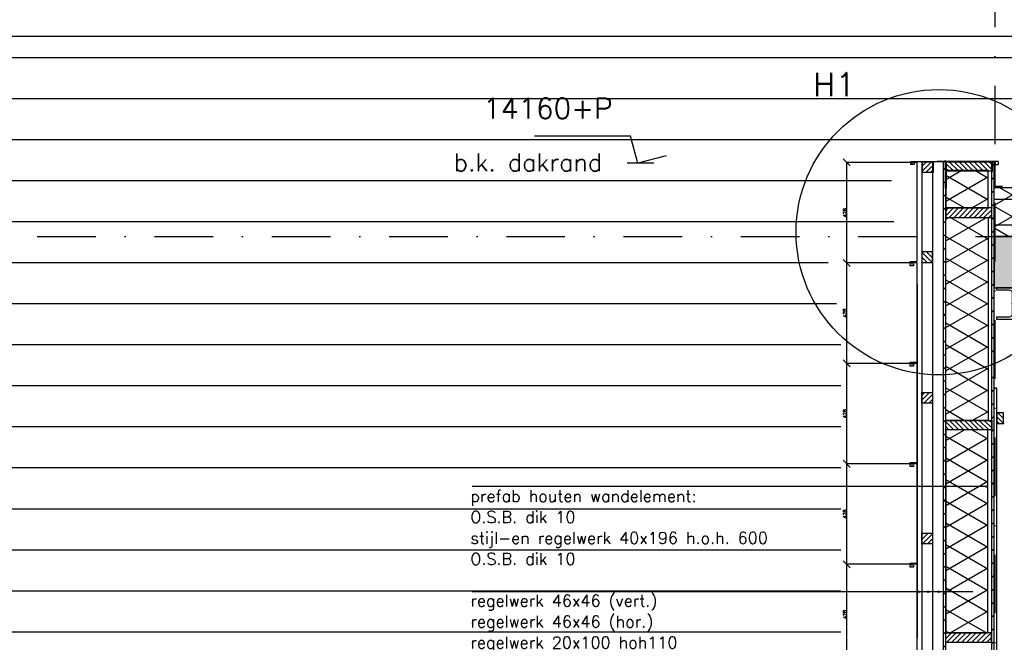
# Model space of a CAD drawing. Extents: x 0 to 317513, y 0 to 193913.
# Tile 73 of 105: x 205265 to 209463, y 162768 to 165423. Entities that reach past the tile are written whole.
import ezdxf

# ---------------------------------------------------------------- set-up
doc = ezdxf.new("R2010")
doc.units = 0
doc.header["$LTSCALE"] = 20
doc.header["$MEASUREMENT"] = 0
doc.header["$PDSIZE"] = -1
for name, pattern in [('DASHDOT', [25, 12.5, -6.25, 0, -6.25]), ('DD1', [2.66667, 1.66667, -0.5, 0, -0.5]), ('HIDDEN', [9.375, 6.25, -3.125])]:
    doc.linetypes.add(name, pattern=pattern)
doc.layers.get('0').update_dxf_attribs({"linetype": 'CONTINUOUS'})
doc.layers.get('DEFPOINTS').update_dxf_attribs({"linetype": 'CONTINUOUS'})
for name, color, linetype in [('25', 7, 'CONTINUOUS'), ('_DETAILNUMMERS', 4, 'CONTINUOUS'), ('_DETAILNUMMERSTEKST', 4, 'CONTINUOUS'), ('A--A21--_F-23-', 9, 'CONTINUOUS'), ('A--A23--_F--3-', 9, 'CONTINUOUS'), ('A--A25--_F--3-', 9, 'CONTINUOUS'), ('A--A42--_F--3-', 9, 'CONTINUOUS'), ('A--A42--_F-23-', 9, 'CONTINUOUS'), ('A--L13D3_VLOEREN', 3, 'CONTINUOUS'), ('A--L21--', 3, 'CONTINUOUS'), ('A--L21--_F-23-', 4, 'CONTINUOUS'), ('A--L21D2_BUITENWAND', 2, 'CONTINUOUS'), ('A--L21D3_BUITENWAND', 3, 'CONTINUOUS'), ('A--L25--', 7, 'CONTINUOUS'), ('A--L25--_F-23-', 7, 'CONTINUOUS'), ('A--L27DC4_DAKEN', 4, 'HIDDEN'), ('A--L28--', 7, 'CONTINUOUS'), ('A--L28--_F--3-', 1, 'CONTINUOUS'), ('A--L31A1_BUITENKOZIJN', 1, 'CONTINUOUS'), ('A--L42--', 7, 'CONTINUOUS'), ('A--L42--_F--3-', 7, 'CONTINUOUS'), ('A--L42--_F-23-', 7, 'CONTINUOUS'), ('A--M$1A-_F123-', 1, 'CONTINUOUS'), ('A--M01A1_MAATVOERING', 1, 'CONTINUOUS'), ('A--M01B1_HOOGTE_MAATV', 1, 'CONTINUOUS'), ('A--T$1A-_F123_20', 1, 'CONTINUOUS'), ('A--T01A-25_TEKST', 2, 'CONTINUOUS'), ('A--T01B2_HOOGTE_MAATV', 2, 'CONTINUOUS'), ('A--T01B3_HOOGTE_MAATV', 3, 'CONTINUOUS'), ('STRAMIEN', 8, 'DD1'), ('X--LR---_CP', 7, 'CONTINUOUS')]:
    doc.layers.add(name, color=color, linetype=linetype)
doc.styles.add('HIEMSTRA', font='romans.shx')
doc.styles.add('HOOGTEXT', font='ROMANS.shx', dxfattribs={"height": 2.5})
doc.styles.add('MAATLIJN', font='ROMANS')
doc.dimstyles.new('ALFA25', dxfattribs={"dimscale": 0.3, "dimtxt": 50, "dimasz": 100, "dimexe": 0, "dimexo": 0, "dimgap": 2, "dimtad": 1, "dimdec": 0, "dimzin": 0, "dimdsep": 46, "dimtxsty": 'MAATLIJN', "dimblk1": 'OBLIQUE', "dimblk2": 'OBLIQUE', "dimsah": 1, "dimcen": 0, "dimclrd": 1, "dimclre": 1, "dimclrt": 2, "dimadec": 0, "dimazin": 0, "dimtfac": 0.75, "dimtdec": 4, "dimtix": 1, "dimtmove": 2, "dimatfit": 3, "dimldrblk": 'OBLIQUE', "dimfxl": 0, "dimtvp": 1.5, "dimtolj": 1, "dimtzin": 0, "dimarcsym": 0})
pattern_1 = [(45, (0, 0), (-10.6066, 10.6066), [])]

# ---------------------------------------------------------------- blocks, each defined once
blk = doc.blocks.new('Q020259-')
at = {"layer": 'A--A25--_F--3-'}
h = blk.add_hatch(dxfattribs=at)
h.set_pattern_fill('ALFALINE', color=256, scale=15, style=0, pattern_type=2)
h.set_pattern_definition(pattern_1)
h.paths.add_polyline_path([(0, 0), (0, 46), (28, 46), (28, 0)])
at = {"layer": 'A--L25--_F-23-', "color": 2, "linetype": 'Continuous'}
blk.add_lwpolyline([(0, 0), (0, 46), (28, 46), (28, 0)], close=True, dxfattribs=at)
at = {"layer": 'X--LR---_CP'}
for p in [(0, 0), (0, 0), (28, 0)]:
    blk.add_point(p, dxfattribs=at)
blk = doc.blocks.new('*U750')
at = {"layer": 'A--A42--_F-23-', "linetype": 'Continuous'}
h = blk.add_hatch(dxfattribs=at)
h.set_pattern_fill('ALFALINE', color=256, scale=40, style=0)
h.set_pattern_definition([(45, (-209414.277, -160008.877), (-28.284271, 28.284271), [])])
h.paths.add_polyline_path([(0, 0), (-5, 0), (-5, 4808.8), (0, 4808.8), (5, 4808.8), (5, 0)])
at = {"layer": 'A--L42--_F-23-', "color": 2, "linetype": 'Continuous'}
for points in [[(0, 0), (-5, 0), (-5, 4808.8), (0, 4808.8)], [(0, 0), (5, 0), (5, 4808.8), (0, 4808.8)]]:
    blk.add_lwpolyline(points, dxfattribs=at)
blk = doc.blocks.new('*U749')
at = {"layer": 'A--A42--_F-23-', "linetype": 'Continuous'}
h = blk.add_hatch(dxfattribs=at)
h.set_pattern_fill('ALFALINE', color=256, scale=40, style=0)
h.set_pattern_definition([(45, (-209208.322, -160008.877), (-28.284271, 28.284271), [])])
h.paths.add_polyline_path([(0, 0), (-5, 0), (-5, 4810.8), (0, 4810.8), (5, 4810.8), (5, 0)])
at = {"layer": 'A--L42--_F-23-', "color": 2, "linetype": 'Continuous'}
for points in [[(0, 0), (-5, 0), (-5, 4810.8), (0, 4810.8)], [(0, 0), (5, 0), (5, 4810.8), (0, 4810.8)]]:
    blk.add_lwpolyline(points, dxfattribs=at)
blk = doc.blocks.new('*U748')
at = {"layer": 'A--A42--_F--3-', "linetype": 'Continuous'}
h = blk.add_hatch(dxfattribs=at)
h.set_pattern_fill('ALFALINE', color=256, scale=40, angle=45, style=0)
h.set_pattern_definition([(90, (-209425.527, -159915.57), (-40, 7e-15), [])])
h.paths.add_polyline_path([(0, 0), (6.2, -6.2), (6.2, 3936.2), (0, 3936.2), (-6.2, 3936.2), (-6.2, 6.2)])
at = {"layer": 'A--L42--_F--3-', "color": 3, "linetype": 'Continuous'}
for points in [[(-6.2, 6.2), (-6.2, 6.2), (-6.2, 3936.2), (0, 3936.2)], [(6.2, -6.2), (6.2, -6.2), (6.2, 3936.2), (0, 3936.2)], [(6.2, -6.2), (6.2, -6.2), (6.2, 3936.2), (0, 3936.2)], [(6.2, -6.2), (6.2, -6.2), (6.2, 3936.2), (0, 3936.2)]]:
    blk.add_lwpolyline(points, dxfattribs=at)
blk = doc.blocks.new('NH40_196')
at = {"layer": 'A--A25--_F--3-'}
h = blk.add_hatch(dxfattribs=at)
h.set_pattern_fill('ALFALINE', color=256, scale=15, style=0, pattern_type=2)
h.set_pattern_definition([(45, (-6, 0), (-10.6066, 10.6066), [])])
h.paths.add_polyline_path([(0, 0), (0, 196), (40, 196), (40, 0)])
at = {"layer": 'A--L25--_F-23-', "color": 2, "linetype": 'Continuous'}
blk.add_lwpolyline([(0, 0), (0, 196), (40, 196), (40, 0)], close=True, dxfattribs=at)
at = {"layer": 'X--LR---_CP'}
for p in [(0, 0), (0, 0), (40, 0)]:
    blk.add_point(p, dxfattribs=at)
blk = doc.blocks.new('_OBLIQUE')
at = {"color": 0, "linetype": 'ByBlock'}
blk.add_line((-0.5, -0.5), (0.5, 0.5), dxfattribs=at)
blk = doc.blocks.new('*D517')
at = {"layer": 'A--M$1A-_F123-', "color": 1, "lineweight": -2}
for p, q in [((209078.9, 164814.4), (208791.5, 164814.4)), ((208791.5, 164385.9), (208791.5, 164814.4)), ((209091.3, 164385.9), (208791.5, 164385.9))]:
    blk.add_line(p, q, dxfattribs=at)
at = {"layer": 'DEFPOINTS', "color": 0}
for p in [(208791.5, 164814.4), (209078.9, 164814.4), (209091.3, 164385.9)]:
    blk.add_point(p, dxfattribs=at)
at = {"layer": 'A--M$1A-_F123-', "color": 1, "lineweight": -2, "xscale": 30, "yscale": 30, "zscale": 30}
for p, rotation in [((208791.5, 164814.4), 90), ((208791.5, 164385.9), 270)]:
    blk.add_blockref('_OBLIQUE', p, dxfattribs=dict(at, rotation=rotation))
at = {"layer": 'A--M$1A-_F123-', "color": 2, "insert": (208783.4, 164600.2), "char_height": 15, "attachment_point": 5, "rotation": 90, "style": 'MAATLIJN'}
blk.add_mtext('\\A1;428', dxfattribs=at)
blk = doc.blocks.new('*D518')
at = {"layer": 'A--M$1A-_F123-', "color": 1, "lineweight": -2}
for p, q in [((209078.9, 164385.9), (208791.5, 164385.9)), ((208791.5, 163957.5), (208791.5, 164385.9)), ((209091.3, 163957.5), (208791.5, 163957.5))]:
    blk.add_line(p, q, dxfattribs=at)
at = {"layer": 'DEFPOINTS', "color": 0}
for p in [(208791.5, 164385.9), (209078.9, 164385.9), (209091.3, 163957.5)]:
    blk.add_point(p, dxfattribs=at)
at = {"layer": 'A--M$1A-_F123-', "color": 1, "lineweight": -2, "xscale": 30, "yscale": 30, "zscale": 30}
for p, rotation in [((208791.5, 164385.9), 90), ((208791.5, 163957.5), 270)]:
    blk.add_blockref('_OBLIQUE', p, dxfattribs=dict(at, rotation=rotation))
at = {"layer": 'A--M$1A-_F123-', "color": 2, "insert": (208783.4, 164171.7), "char_height": 15, "attachment_point": 5, "rotation": 90, "style": 'MAATLIJN'}
blk.add_mtext('\\A1;428', dxfattribs=at)
blk = doc.blocks.new('*D519')
at = {"layer": 'A--M$1A-_F123-', "color": 1, "lineweight": -2}
for p, q in [((209078.9, 163957.5), (208791.5, 163957.5)), ((208791.5, 163529), (208791.5, 163957.5)), ((209091.3, 163529), (208791.5, 163529))]:
    blk.add_line(p, q, dxfattribs=at)
at = {"layer": 'DEFPOINTS', "color": 0}
for p in [(208791.5, 163957.5), (209078.9, 163957.5), (209091.3, 163529)]:
    blk.add_point(p, dxfattribs=at)
at = {"layer": 'A--M$1A-_F123-', "color": 1, "lineweight": -2, "xscale": 30, "yscale": 30, "zscale": 30}
for p, rotation in [((208791.5, 163957.5), 90), ((208791.5, 163529), 270)]:
    blk.add_blockref('_OBLIQUE', p, dxfattribs=dict(at, rotation=rotation))
at = {"layer": 'A--M$1A-_F123-', "color": 2, "insert": (208783.4, 163743.2), "char_height": 15, "attachment_point": 5, "rotation": 90, "style": 'MAATLIJN'}
blk.add_mtext('\\A1;428', dxfattribs=at)
blk = doc.blocks.new('*D520')
at = {"layer": 'A--M$1A-_F123-', "color": 1, "lineweight": -2}
for p, q in [((209078.9, 163529), (208791.5, 163529)), ((208791.5, 163100.5), (208791.5, 163529)), ((209091.3, 163100.5), (208791.5, 163100.5))]:
    blk.add_line(p, q, dxfattribs=at)
at = {"layer": 'DEFPOINTS', "color": 0}
for p in [(208791.5, 163529), (209078.9, 163529), (209091.3, 163100.5)]:
    blk.add_point(p, dxfattribs=at)
at = {"layer": 'A--M$1A-_F123-', "color": 1, "lineweight": -2, "xscale": 30, "yscale": 30, "zscale": 30}
for p, rotation in [((208791.5, 163529), 90), ((208791.5, 163100.5), 270)]:
    blk.add_blockref('_OBLIQUE', p, dxfattribs=dict(at, rotation=rotation))
at = {"layer": 'A--M$1A-_F123-', "color": 2, "insert": (208783.4, 163314.8), "char_height": 15, "attachment_point": 5, "rotation": 90, "style": 'MAATLIJN'}
blk.add_mtext('\\A1;428', dxfattribs=at)
blk = doc.blocks.new('*D521')
at = {"layer": 'A--M$1A-_F123-', "color": 1, "lineweight": -2}
for p, q in [((209078.9, 163100.5), (208791.5, 163100.5)), ((208791.5, 162672), (208791.5, 163100.5)), ((209091.3, 162672), (208791.5, 162672))]:
    blk.add_line(p, q, dxfattribs=at)
at = {"layer": 'DEFPOINTS', "color": 0}
for p in [(208791.5, 163100.5), (209078.9, 163100.5), (209091.3, 162672)]:
    blk.add_point(p, dxfattribs=at)
at = {"layer": 'A--M$1A-_F123-', "color": 1, "lineweight": -2, "xscale": 30, "yscale": 30, "zscale": 30}
for p, rotation in [((208791.5, 163100.5), 90), ((208791.5, 162672), 270)]:
    blk.add_blockref('_OBLIQUE', p, dxfattribs=dict(at, rotation=rotation))
at = {"layer": 'A--M$1A-_F123-', "color": 2, "insert": (208783.4, 162886.3), "char_height": 15, "attachment_point": 5, "rotation": 90, "style": 'MAATLIJN'}
blk.add_mtext('\\A1;428', dxfattribs=at)
blk = doc.blocks.new('Q020261-')
at = {"layer": 'A--A25--_F--3-'}
h = blk.add_hatch(dxfattribs=at)
h.set_pattern_fill('ALFALINE', color=256, scale=15, style=0, pattern_type=2)
h.set_pattern_definition(pattern_1)
h.paths.add_polyline_path([(0, 0), (0, 46), (46, 46), (46, 0)])
at = {"layer": 'A--L25--_F-23-', "color": 2, "linetype": 'Continuous'}
blk.add_lwpolyline([(0, 0), (0, 46), (46, 46), (46, 0)], close=True, dxfattribs=at)
at = {"layer": 'X--LR---_CP'}
for p in [(0, 0), (0, 0), (46, 0)]:
    blk.add_point(p, dxfattribs=at)
blk = doc.blocks.new('Q020490-')
at = {"layer": 'A--L28--_F--3-', "color": 4, "linetype": 'Continuous'}
blk.add_lwpolyline([(70, -66.5), (-70, -66.5), (-70, -58), (-14.75, -58, 0.4142136), (-2.75, -46), (-2.75, 46, 0.4142136), (-14.75, 58), (-70, 58), (-70, 66.5), (70, 66.5), (70, 58), (14.75, 58, 0.4142136), (2.75, 46), (2.75, -46, 0.4142136), (14.75, -58), (70, -58)], format="xyb", close=True, dxfattribs=at)
at = {"layer": 'X--LR---_CP'}
for p in [(-2.75, 0), (0, 0), (2.75, 0)]:
    blk.add_point(p, dxfattribs=at)
blk = doc.blocks.new('HOOGTEP')
at = {"layer": 'A--M01A1_MAATVOERING'}
for p, q in [((0, 0), (0.624, 2.33)), ((0.624, 2.33), (8.794, 2.33)), ((-2.415, 0.647), (0, 0))]:
    blk.add_line(p, q, dxfattribs=at)
at = {"layer": 'A--M01B1_HOOGTE_MAATV'}
blk.add_line((-1.379, 0), (0.911, 0), dxfattribs=at)
at = {"layer": 'A--T01B2_HOOGTE_MAATV', "style": 'HOOGTEXT', "flags": 4}
blk.add_attdef('TEKST', (1.84, -0.671), '', height=1.5, dxfattribs=at)
at = {"layer": 'A--T01B3_HOOGTE_MAATV', "style": 'HOOGTEXT', "flags": 4}
blk.add_attdef('HOOGTE', (1.673, 3.819), '', height=1.75, dxfattribs=at)

msp = doc.modelspace()

# ---------------------------------------------------------------- hatches: boundary and pattern name
at = {"layer": 'A--A21--_F-23-'}
h = msp.add_hatch(dxfattribs=at)
h.set_pattern_fill('ALFAISO', color=256, scale=80, angle=270, style=0, pattern_type=2)
h.set_pattern_definition([(210, (347337.26, 68743.42), (-40, 69.282032), []), (150, (347337.26, 68743.42), (40, 69.282032), [])])
h.paths.add_polyline_path([(217709.6, 164499.3), (209420.6, 164499.3), (209420.6, 164707.3), (217709.6, 164707.3)])
h = msp.add_hatch(dxfattribs=at)
h.set_pattern_fill('ALFAISO', color=256, scale=80, angle=270, style=0, pattern_type=2)
h.set_pattern_definition([(210, (321630.194, 60150.96), (-40, 69.282032), []), (150, (321630.194, 60150.96), (40, 69.282032), [])])
h.paths.add_polyline_path([(209213.8, 164580.3), (209393.8, 164580.3), (209393.8, 163714), (209213.8, 163714)])
h = msp.add_hatch(dxfattribs=at)
h.set_pattern_fill('ALFAISO', color=256, scale=80, angle=270, style=0, pattern_type=2)
h.set_pattern_definition([(150, (321629.74, 267237.05), (-40, -69.282032), []), (210, (321629.74, 267237.05), (40, -69.282032), [])])
h.paths.add_polyline_path([(209213.3, 162807.7), (209393.3, 162807.7), (209393.3, 163674), (209213.3, 163674)])
at = {"layer": 'A--A23--_F--3-'}
h = msp.add_hatch(dxfattribs=at)
h.set_pattern_fill('ALFABET', color=256, scale=20, angle=1, style=0, pattern_type=2)
h.set_pattern_definition([(134, (352898.12, 58303.42), (86.32078, 83.359004), []), (129, (352898.12, 58303.42), (-143.64922, -10.04493), [15, -165]), (184, (352898.12, 58303.42), (30.37155, 149.9312), [12, -132]), (78.5486, (352886.15, 58302.59), (-113.27778, 139.88618), [12.74804, -140.22842]), (132.8158, (352898.82, 58343.42), (-213.99344, -29.37358), [22.5, -247.5]), (82.3644, (352880.98, 58340.97), (-183.50393, 198.05632), [19.12206, -210.3426]), (187.8158, (352898.82, 58343.42), (-183.50378, 198.05647), [18, -198]), (158, (352878.65, 58333.77), (-120.76856, -78.42802), [15, -165]), (213, (352878.65, 58333.77), (-46.12453, 145.85721), [12, -132]), (107.5486, (352868.58, 58327.23), (-166.89315, 67.42906), [12.74804, -140.22842]), (141.5, (352898.12, 58303.424), (-1.269641, 66.611074), [0, -130.4, 0, -134, 0, -132.5]), (171.5, (352898.12, 58303.424), (-51.229207, 79.788568), [0, -76.4, 0, -127.4, 0, -50.5]), (211.5, (352942.71, 58302.645), (-106.826954, -2.64699), [0, -50, 0, -156, 0, -207]), (221.5, (352962.71, 58302.3), (-116.270055, 22.05355), [0, -65, 0, -103.6, 0, -147]), (221.5, (352962.71, 58302.3), (-116.270055, 22.05355), [0, -65, 0, -103.6, 0, -147])])
h.paths.add_polyline_path([(209419.3, 164499.3), (209419.3, 164279.3), (239012.3, 164279.3), (239012.3, 164499.3)])

# ---------------------------------------------------------------- linework, layer by layer
at = {"layer": '_DETAILNUMMERS'}
msp.add_circle((209184, 164516.8), 608.7, dxfattribs=at)
at = {"layer": 'A--A21--_F-23-'}
for p, q in [((209282.3, 164779.7), (209213.3, 164739.9)), ((209393.3, 164654.9), (209213.3, 164758.8)), ((209393.3, 164751.4), (209213.3, 164647.5)), ((209393.3, 164747.3), (209337.2, 164779.7)), ((209293.3, 164620.3), (209213.3, 164666.5)), ((209393.3, 164659), (209326.2, 164620.3))]:
    msp.add_line(p, q, dxfattribs=at)
at = {"layer": 'A--L13D3_VLOEREN'}
for p, q in [((209421.2, 164658.2), (217709.6, 164657.5)), ((209421.2, 164548.2), (217709.6, 164547.5))]:
    msp.add_line(p, q, dxfattribs=at)
at = {"layer": 'A--L21--'}
for points in [[(209213.8, 164620.3), (209393.8, 164620.3), (209393.8, 164779.7), (209213.8, 164779.7)], [(217709.6, 164499.3), (209420.6, 164499.3), (209420.6, 164707.3), (217709.6, 164707.3)], [(209213.8, 164580.3), (209393.8, 164580.3), (209393.8, 163714), (209213.8, 163714)], [(209213.3, 162807.7), (209393.3, 162807.7), (209393.3, 163674), (209213.3, 163674)]]:
    msp.add_lwpolyline(points, close=True, dxfattribs=at)
at = {"layer": 'A--L21--_F-23-', "linetype": 'Continuous'}
msp.add_lwpolyline([(209419.3, 164499.3), (209419.3, 164279.3), (239012.3, 164279.3), (239012.3, 164499.3)], close=True, dxfattribs=at)
at = {"layer": 'A--L21D2_BUITENWAND'}
for p, q in [((209111.3, 164818.2), (209111.3, 164013.2)), ((209111.3, 164818.2), (209111.3, 161392.2)), ((209157.4, 164819.7), (209157.3, 161392.2)), ((209157.3, 164818.2), (209157.3, 164013.2)), ((209383.7, 164817.7), (209160.4, 164817.7))]:
    msp.add_line(p, q, dxfattribs=at)
at = {"layer": 'A--L21D2_BUITENWAND', "color": 4}
for points in [[(209075.5, 164381.9), (209075.5, 164374.1), (209061.3, 164374.1), (209061.3, 164391.5), (209091.3, 164391.5), (209091.3, 164810.9, 0.414215), (209087.3, 164814.9), (209070.4, 164814.9, 0.410365), (209068.4, 164813), (209068.4, 164808.1)], [(209075.5, 163953.5), (209075.5, 163945.6), (209061.3, 163945.6), (209061.3, 163963), (209091.3, 163963), (209091.3, 164382.5, 0.414215), (209087.3, 164386.5), (209070.4, 164386.5, 0.410365), (209068.4, 164384.5), (209068.4, 164379.6)], [(209075.5, 163525), (209075.5, 163517.2), (209061.3, 163517.2), (209061.3, 163534.5), (209091.3, 163534.5), (209091.3, 163954, 0.414215), (209087.3, 163958), (209070.4, 163958, 0.410365), (209068.4, 163956), (209068.4, 163951.2)], [(209075.5, 163096.5), (209075.5, 163088.7), (209061.3, 163088.7), (209061.3, 163106), (209091.3, 163106), (209091.3, 163525.5, 0.414215), (209087.3, 163529.5), (209070.4, 163529.5, 0.410365), (209068.4, 163527.5), (209068.4, 163522.7)], [(209075.5, 162668), (209075.5, 162660.2), (209061.3, 162660.2), (209061.3, 162677.6), (209091.3, 162677.6), (209091.3, 163097, 0.414215), (209087.3, 163101), (209070.4, 163101, 0.410365), (209068.4, 163099.1), (209068.4, 163094.2)]]:
    msp.add_lwpolyline(points, format="xyb", dxfattribs=at)
for points in [[(209064.4, 164818.2), (209106.3, 164818.2), (209106.3, 164818.2), (209203.3, 164818.2), (209203.3, 164705.2)], [(209078.6, 164813.7), (209078.6, 164805.8), (209064.4, 164805.8), (209064.4, 164818.2)], [(209085.6, 164818.2), (209118.9, 164818.2), (209118.9, 164818.2), (209215.9, 164818.2), (209215.9, 164705.2)], [(209424.3, 164813.7), (209424.3, 164805.8), (209438.5, 164805.8), (209438.5, 164818.2), (209438.5, 164818.2), (209176.2, 164818.2)], [(209422.1, 164818.2), (209393.4, 164818.2), (209393.4, 164818.2), (209422.3, 164818.2), (209422.3, 164705.2)], [(209423.8, 164818.2), (209419.3, 164818.2), (209419.3, 164818.2), (209419.3, 164818.2), (209419.3, 164705.2)]]:
    msp.add_lwpolyline(points, dxfattribs=at)
at = {"layer": 'A--L21D3_BUITENWAND'}
for p, q in [((217942.8, 165352.1), (203335.3, 165352.1)), ((217409.1, 165261.3), (203335.3, 165261.3)), ((217543.7, 165086.3), (203335.3, 165086.3)), ((217471.1, 164911.3), (203335.3, 164911.3)), ((208982.1, 164736.3), (203335.3, 164736.3)), ((208991.9, 164561.3), (203335.3, 164561.3)), ((208712.5, 164386.3), (203335.3, 164386.3)), ((208748.3, 164211.3), (203335.3, 164211.3)), ((208765.5, 164036.3), (203335.3, 164036.3)), ((208765.5, 163861.3), (203335.3, 163861.3)), ((208765.5, 163686.3), (203335.3, 163686.3)), ((208765.5, 163511.3), (203335.3, 163511.3)), ((208765.5, 163336.3), (203335.3, 163336.3)), ((208765.5, 163161.3), (203335.3, 163161.3)), ((208765.5, 162986.3), (203335.3, 162986.3)), ((208765.5, 162811.3), (203335.3, 162811.3))]:
    msp.add_line(p, q, dxfattribs=at)
at = {"layer": 'A--L27DC4_DAKEN'}
msp.add_lwpolyline([(217705.1, 164712.3), (217705.1, 164712.3), (209422.3, 164712.4), (209422.3, 164777.1)], dxfattribs=at)
at = {"layer": 'A--L31A1_BUITENKOZIJN'}
msp.add_line((209092, 164293.3), (209092, 162787.3), dxfattribs=at)
at = {"layer": 'A--T$1A-_F123_20', "const_width": 4.75}
for points in [[(209389, 163432, -1), (209383.8, 163432, -1)], [(209100.9, 162983.2, -1), (209095.7, 162983.2, -1)], [(209140.6, 162983.2, -1), (209135.4, 162983.2, -1)], [(209186.4, 162983.2, -1), (209181.2, 162983.2, -1)]]:
    msp.add_lwpolyline(points, format="xyb", close=True, dxfattribs=at)
at = {"layer": 'A--T01A-25_TEKST'}
for p, q in [((207194.6, 163433.4), (209386.4, 163433.4)), ((207194.6, 162984.5), (209329.3, 162984.5))]:
    msp.add_line(p, q, dxfattribs=at)
at = {"layer": 'STRAMIEN', "linetype": 'DASHDOT'}
for p, q in [((209422.3, 168142.5), (209422.3, 148770)), ((150828.6, 164499.3), (241970.6, 164499.3))]:
    msp.add_line(p, q, dxfattribs=at)

# ---------------------------------------------------------------- block references
ref = msp.add_blockref('HOOGTEP', (207900, 164810.8), dxfattribs=dict(xscale=-50, yscale=50, zscale=50))
ref.add_attrib('TEKST', 'b.k. dakrand', (207115.2, 164777.2), dxfattribs={"layer": 'A--T01B2_HOOGTE_MAATV', "height": 75, "style": 'HOOGTEXT', "flags": 4})
ref.add_attrib('HOOGTE', '14160+P', (207241.4, 165001.8), dxfattribs={"layer": 'A--T01B3_HOOGTE_MAATV', "height": 87.5, "style": 'HOOGTEXT', "flags": 4})
at = {"layer": '25', "rotation": 180}
for p in [(209160.4, 164817.7), (209157.3, 163233.2)]:
    msp.add_blockref('Q020261-', p, dxfattribs=at)
at = {"layer": '25', "xscale": -1}
msp.add_blockref('Q020261-', (209157.3, 164387.2), dxfattribs=at)
at = {"layer": 'A--L25--'}
for name, p, rotation in [('NH40_196', (209411.9, 164777.7), 90), ('Q020261-', (209157.3, 163833.2), 180), ('NH40_196', (209409.3, 163674), 90)]:
    msp.add_blockref(name, p, dxfattribs=dict(at, rotation=rotation))
at = {"layer": 'A--L25--', "xscale": -1, "rotation": 90}
for p in [(209409.3, 164620.3), (209408.9, 162807.7)]:
    msp.add_blockref('NH40_196', p, dxfattribs=at)
at = {"layer": 'A--L25--', "xscale": -1}
msp.add_blockref('Q020259-', (209459.8, 163700.8), dxfattribs=at)
at = {"layer": 'A--L28--', "xscale": -1}
msp.add_blockref('Q020490-', (209499.3, 164212.8), dxfattribs=at)
at = {"layer": 'A--L42--'}
for name, p in [('*U749', (209208.3, 160008.9)), ('*U750', (209414.3, 160008.9)), ('*U748', (209425.5, 159915.6))]:
    msp.add_blockref(name, p, dxfattribs=at)

# ---------------------------------------------------------------- texts
at = {"layer": '_DETAILNUMMERSTEKST', "style": 'HIEMSTRA'}
msp.add_text('H1', height=100, dxfattribs=at).set_placement((208648.3, 165097.1))
at = {"layer": 'A--T01A-25_TEKST', "style": 'HIEMSTRA'}
for s, p in [('prefab houten wandelement:', (207186.5, 163366.3)), ('O.S.B. dik 10', (207186.5, 163277.1)), ('stijl-en regelwerk 40x196 h.o.h. 600', (207186.5, 163187.8)), ('O.S.B. dik 10', (207186.5, 163098.6)), ('regelwerk 46x46 (vert.)', (207186.5, 162920.2)), ('regelwerk 46x46 (hor.)', (207186.5, 162831)), ('regelwerk 20x100 hoh110', (207186.5, 162741.8))]:
    msp.add_text(s, height=50, dxfattribs=at).set_placement(p)

# ---------------------------------------------------------------- dimensions: what is measured, and where the dimension line sits
at = {"layer": 'A--M$1A-_F123-'}
for base, p1, p2, picture, middle in [((208791.5458, 164814.4), (209091.2972, 164385.9288), (209078.8673, 164814.4), '*D517', (208783.4458, 164600.1644)), ((208791.5, 164385.9), (209091.3, 163957.5), (209078.9, 164385.9), '*D518', (208783.4, 164171.7)), ((208791.5458, 163957.4576), (209091.2972, 163528.9864), (209078.8673, 163957.4576), '*D519', (208783.4458, 163743.222)), ((208791.5458, 163528.9864), (209091.2972, 163100.5152), (209078.8673, 163528.9864), '*D520', (208783.4458, 163314.7508)), ((208791.5458, 163100.5152), (209091.2972, 162672.044), (209078.8673, 163100.5152), '*D521', (208783.4458, 162886.2796))]:
    dim = msp.add_linear_dim(base=base, p1=p1, p2=p2, angle=270, dimstyle='ALFA25', dxfattribs=at)
    dim.commit()
    dim.dimension.update_dxf_attribs({"geometry": picture, "text_midpoint": middle})

doc.saveas('drawing.dxf')
